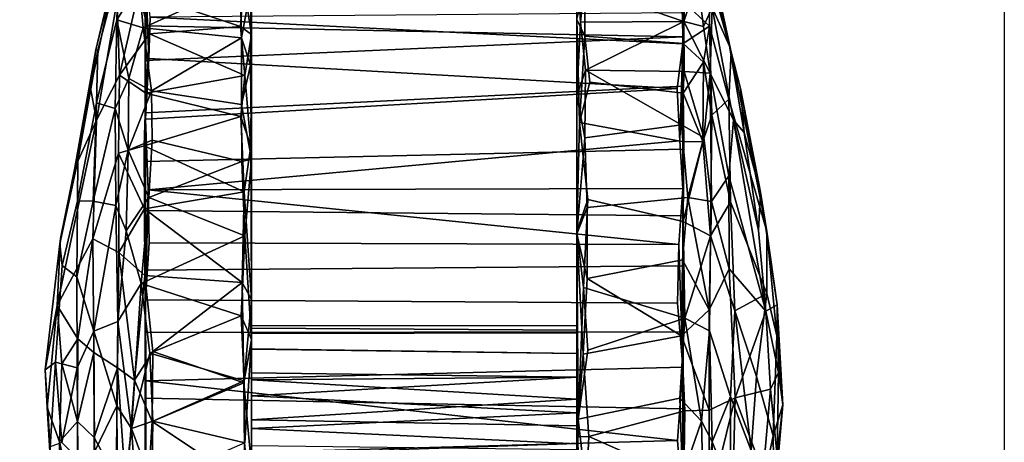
# Model space of a CAD drawing. Header units: millimetres. Extents: x -367 to 317, y -615 to 392.
# Tile 190 of 191: x 247 to 317, y 228 to 258. Entities that reach past the tile are written whole.
import ezdxf

# ---------------------------------------------------------------- set-up
doc = ezdxf.new("R2010")
doc.units = ezdxf.units.MM
doc.layers.add('Fbx_Root', color=7, linetype='Continuous', true_color=0x000000)
doc.styles.add('Default', font='arial.ttf')
doc.dimstyles.new('Default', dxfattribs={"dimscale": 10, "dimtxt": 2.5, "dimasz": 3, "dimexe": 1, "dimexo": 0.5, "dimgap": 0.8, "dimtad": 1, "dimtoh": 1, "dimzin": 1, "dimdsep": 46, "dimtxsty": 'Default', "dimcen": 2.5, "dimadec": 1, "dimazin": 1, "dimtfac": 1, "dimtdec": 4, "dimtix": 1, "dimtofl": 0, "dimtmove": 1, "dimatfit": 3, "dimfxl": 1, "dimtolj": 1, "dimtzin": 1, "dimarcsym": 0})

# ---------------------------------------------------------------- blocks, each defined once
blk = doc.blocks.new('*D1')
at = {"layer": 'Defpoints', "color": 0}
for p in [(-317.816, 295.28), (317.184, 295.28), (-317.816, -604.775)]:
    blk.add_point(p, dxfattribs=at)
at = {"layer": 'Fbx_Root', "color": 0, "lineweight": -2}
for p, q in [((-317.816, 290.28), (-317.816, -614.775)), ((317.184, 290.28), (317.184, -614.775)), ((287.184, -604.775), (-287.816, -604.775))]:
    blk.add_line(p, q, dxfattribs=at)
at = {"layer": 'Fbx_Root', "color": 0}
for points in [[(-287.816, -599.775), (-287.816, -609.775), (-317.816, -604.775)], [(287.184, -609.775), (287.184, -599.775), (317.184, -604.775)]]:
    blk.add_solid(points, dxfattribs=at)
at = {"layer": 'Fbx_Root', "color": 0, "insert": (-0.316, -584.012), "char_height": 25, "attachment_point": 5, "style": 'Default'}
blk.add_mtext('\\A1;635.00', dxfattribs=at)

msp = doc.modelspace()

# ---------------------------------------------------------------- linework, layer by layer
at = {"layer": 'Fbx_Root'}
for points in [[(286.525, 263.793, 34.192), (286.521, 258.305, 15.252), (286.525, 243.126, 2.861)], [(286.525, 262.25, 42.891), (286.525, 263.793, 34.192), (286.525, 243.126, 2.861), (286.525, 236.377, 32.707)], [(253.375, 261.608, 38.622), (253.627, 262.963, 33.447), (252.001, 256.132, 32.71)], [(252.148, 256.104, 26.767), (252.001, 256.132, 32.71), (253.627, 262.963, 33.447), (253.627, 261.763, 24.896)], [(263.173, 263.101, 40.27), (262.608, 260.923, 47.701), (263.173, 257.232, 52.611)], [(263.168, 263.044, 26.344), (263.173, 248.308, 5.355), (263.158, 260.735, 19.076)], [(263.173, 263.101, 40.27), (263.173, 248.308, 5.355), (263.168, 263.044, 26.344)], [(263.173, 257.232, 52.611), (263.173, 248.308, 5.355), (263.173, 263.101, 40.27)], [(296.088, 262.943, 33.401), (296.039, 262.029, 40.561), (297.474, 256.41, 39.434)], [(296.07, 261.37, 22.796), (296.088, 262.943, 33.401), (297.598, 255.96, 27.106)], [(298.265, 253.368, 32.671), (297.598, 255.96, 27.106), (296.088, 262.943, 33.401), (297.474, 256.41, 39.434)], [(286.526, 228.402, 65.439), (286.524, 242.961, 63.483), (286.525, 262.25, 42.891)], [(286.524, 242.961, 63.483), (286.524, 252.847, 57.173), (286.525, 262.25, 42.891)], [(286.524, 252.847, 57.173), (286.784, 258.119, 52.22), (286.525, 262.25, 42.891)], [(286.525, 236.377, 32.707), (286.525, 236.054, 35.097), (286.525, 262.25, 42.891)], [(286.525, 236.054, 35.097), (286.525, 234.376, 37.162), (286.525, 262.25, 42.891)], [(286.525, 234.376, 37.162), (286.525, 232.675, 37.962), (286.525, 262.25, 42.891)], [(286.525, 232.675, 37.962), (286.525, 231.097, 38.148), (286.525, 262.25, 42.891)], [(286.525, 262.25, 42.891), (286.525, 201.611, 46.271), (286.526, 228.402, 65.439)], [(286.525, 201.611, 46.271), (286.525, 262.25, 42.891), (286.525, 231.097, 38.148)], [(286.525, 262.25, 42.891), (286.784, 258.119, 52.22), (287.056, 260.631, 48.245)], [(253.375, 261.608, 38.622), (252.001, 256.132, 32.71), (251.623, 253.383, 39.482)], [(251.623, 253.383, 39.482), (252.052, 251.103, 48.818), (253.544, 259.704, 46.547), (253.375, 261.608, 38.622)], [(252.148, 256.104, 26.767), (253.627, 261.763, 24.896), (253.527, 258.29, 16.928), (252.066, 252.348, 19.213)], [(253.527, 258.29, 16.928), (253.627, 261.763, 24.896), (255.126, 260.87, 18.511)], [(294.244, 259.499, 15.93), (296.07, 261.37, 22.796), (296.027, 257.829, 15.731)], [(297.428, 252.611, 17.803), (296.027, 257.829, 15.731), (296.07, 261.37, 22.796), (297.598, 255.96, 27.106)], [(296.222, 259.171, 46.938), (297.474, 256.41, 39.434), (296.039, 262.029, 40.561)], [(253.527, 258.29, 16.928), (255.126, 260.87, 18.511), (255.413, 257.709, 13.199)], [(262.397, 257.822, 52.798), (262.608, 260.923, 47.701), (255.077, 260.276, 48.859)], [(255.413, 257.709, 13.199), (255.126, 260.87, 18.511), (262.371, 260.898, 18.323)], [(262.371, 260.898, 18.323), (262.468, 256.989, 12.19), (255.413, 257.709, 13.199)], [(255.558, 259.732, 52.659), (255.559, 257.853, 55.141), (255.592, 261.298, 54.883)], [(255.581, 251.16, 64.4), (255.592, 261.298, 54.883), (255.559, 255.371, 57.844)], [(255.559, 257.853, 55.141), (255.559, 255.371, 57.844), (255.592, 261.298, 54.883)], [(255.592, 261.298, 54.883), (255.581, 251.16, 64.4), (255.803, 255.528, 61.135)], [(255.592, 261.298, 54.883), (255.803, 255.528, 61.135), (255.912, 258.469, 58.289)], [(262.468, 256.989, 12.19), (262.371, 260.898, 18.323), (263.158, 260.735, 19.076)], [(262.608, 260.923, 47.701), (262.397, 257.822, 52.798), (263.173, 257.232, 52.611)], [(262.468, 256.989, 12.19), (263.158, 260.735, 19.076), (263.118, 255.049, 10.821)], [(263.158, 260.735, 19.076), (263.173, 248.308, 5.355), (263.118, 255.049, 10.821)], [(294.193, 258.171, 52.317), (293.595, 261.075, 47.367), (287.056, 260.631, 48.245)], [(293.595, 261.075, 47.367), (294.193, 258.171, 52.317), (295.177, 261.11, 46.037)], [(294.193, 258.171, 52.317), (295.597, 257.81, 51.137), (295.177, 261.11, 46.037)], [(295.177, 261.11, 46.037), (295.597, 257.81, 51.137), (296.222, 259.171, 46.938)], [(253.544, 259.704, 46.547), (253.718, 254.322, 55.108), (255.077, 260.276, 48.859)], [(255.077, 260.276, 48.859), (253.718, 254.322, 55.108), (255.861, 257.274, 53.527)], [(255.077, 260.276, 48.859), (255.861, 257.274, 53.527), (262.397, 257.822, 52.798)], [(294.138, 259.939, 52.391), (294.14, 257.066, 56.078), (255.559, 257.853, 55.141), (255.558, 259.732, 52.659)], [(286.521, 258.305, 15.252), (287.118, 260.572, 17.732), (287.094, 257.115, 12.466)], [(287.056, 260.631, 48.245), (286.784, 258.119, 52.22), (294.193, 258.171, 52.317)], [(294.244, 259.499, 15.93), (294.156, 256.591, 11.825), (287.094, 257.115, 12.466), (287.118, 260.572, 17.732)], [(294.138, 259.939, 52.391), (294.106, 258.791, 57.937), (294.14, 257.066, 56.078)], [(253.718, 254.322, 55.108), (253.544, 259.704, 46.547), (252.052, 251.103, 48.818)], [(294.156, 256.591, 11.825), (294.244, 259.499, 15.93), (296.027, 257.829, 15.731)], [(294.12, 256.558, 60.185), (294.106, 258.791, 57.937), (255.912, 258.469, 58.289)], [(294.141, 253.529, 59.511), (294.14, 257.066, 56.078), (294.106, 258.791, 57.937), (294.12, 256.558, 60.185)], [(295.597, 257.81, 51.137), (296.082, 254.476, 54.601), (296.222, 259.171, 46.938)], [(296.222, 259.171, 46.938), (296.082, 254.476, 54.601), (297.758, 251.1, 47.628)], [(297.758, 251.1, 47.628), (298.523, 250.216, 40.701), (297.474, 256.41, 39.434), (296.222, 259.171, 46.938)], [(253.4, 251.936, 10.061), (252.066, 252.348, 19.213), (253.527, 258.29, 16.928)], [(253.4, 251.936, 10.061), (253.527, 258.29, 16.928), (254.39, 254.074, 9.946)], [(254.39, 254.074, 9.946), (253.527, 258.29, 16.928), (255.413, 257.709, 13.199)], [(255.559, 257.853, 55.141), (294.14, 257.066, 56.078), (255.559, 255.371, 57.844)], [(294.12, 256.558, 60.185), (255.912, 258.469, 58.289), (255.803, 255.528, 61.135), (293.71, 253.369, 62.882)], [(262.693, 254.29, 56.74), (262.397, 257.822, 52.798), (255.861, 257.274, 53.527)], [(262.397, 257.822, 52.798), (262.693, 254.29, 56.74), (263.173, 257.232, 52.611)], [(286.521, 258.305, 15.252), (286.708, 250.925, 6.58), (286.525, 243.126, 2.861)], [(286.708, 250.925, 6.58), (286.521, 258.305, 15.252), (287.094, 257.115, 12.466)], [(286.524, 252.847, 57.173), (287.137, 254.682, 56.419), (286.784, 258.119, 52.22)], [(286.784, 258.119, 52.22), (287.137, 254.682, 56.419), (294.193, 258.171, 52.317)], [(294.225, 254.598, 56.419), (294.193, 258.171, 52.317), (287.137, 254.682, 56.419)], [(294.156, 256.591, 11.825), (296.027, 257.829, 15.731), (295.595, 255.262, 11.715)], [(294.193, 258.171, 52.317), (294.225, 254.598, 56.419), (296.082, 254.476, 54.601)], [(294.193, 258.171, 52.317), (296.082, 254.476, 54.601), (295.597, 257.81, 51.137)], [(295.595, 255.262, 11.715), (296.027, 257.829, 15.731), (296.214, 251.456, 9.36)], [(296.214, 251.456, 9.36), (296.027, 257.829, 15.731), (297.428, 252.611, 17.803)], [(253.718, 254.322, 55.108), (255.604, 253.034, 57.929), (255.861, 257.274, 53.527)], [(254.39, 254.074, 9.946), (255.413, 257.709, 13.199), (256.017, 253.197, 8.345)], [(256.017, 253.197, 8.345), (255.413, 257.709, 13.199), (262.468, 256.989, 12.19)], [(255.861, 257.274, 53.527), (255.604, 253.034, 57.929), (262.693, 254.29, 56.74)], [(262.693, 254.29, 56.74), (263.138, 249.242, 60.091), (263.173, 257.232, 52.611)], [(263.138, 249.242, 60.091), (263.173, 238.247, 64.79), (263.173, 257.232, 52.611)], [(263.173, 248.308, 5.355), (263.173, 257.232, 52.611), (263.173, 238.247, 64.79)], [(286.708, 250.925, 6.58), (287.094, 257.115, 12.466), (287.442, 253.821, 8.915)], [(294.156, 256.591, 11.825), (294.149, 253.033, 8.247), (287.442, 253.821, 8.915), (287.094, 257.115, 12.466)], [(255.559, 255.371, 57.844), (294.14, 257.066, 56.078), (294.141, 253.529, 59.511), (255.558, 251.62, 61.006)], [(262.468, 256.989, 12.19), (262.454, 252.231, 7.532), (256.017, 253.197, 8.345)], [(262.454, 252.231, 7.532), (262.468, 256.989, 12.19), (263.118, 255.049, 10.821)], [(293.71, 253.369, 62.882), (293.919, 249.626, 65.3), (294.12, 256.558, 60.185)], [(294.114, 246.208, 67.002), (294.12, 256.558, 60.185), (293.919, 249.626, 65.3)], [(294.114, 246.208, 67.002), (294.14, 249.032, 62.75), (294.12, 256.558, 60.185)], [(294.141, 253.529, 59.511), (294.12, 256.558, 60.185), (294.14, 249.032, 62.75)], [(294.149, 253.033, 8.247), (294.156, 256.591, 11.825), (295.595, 255.262, 11.715)], [(298.523, 250.216, 40.701), (298.265, 253.368, 32.671), (297.474, 256.41, 39.434)], [(250.72, 248.207, 27.663), (250.514, 247.692, 35.804), (252.001, 256.132, 32.71), (252.148, 256.104, 26.767)], [(251.623, 253.383, 39.482), (252.001, 256.132, 32.71), (250.514, 247.692, 35.804)], [(250.72, 248.207, 27.663), (252.148, 256.104, 26.767), (252.066, 252.348, 19.213), (250.693, 245.32, 22.715)], [(297.428, 252.611, 17.803), (297.598, 255.96, 27.106), (300.147, 243.11, 29.094)], [(298.265, 253.368, 32.671), (300.147, 243.11, 29.094), (297.598, 255.96, 27.106)], [(255.559, 255.371, 57.844), (255.558, 251.62, 61.006), (255.581, 251.16, 64.4)], [(255.803, 255.528, 61.135), (255.581, 251.16, 64.4), (293.71, 253.369, 62.882)], [(262.454, 252.231, 7.532), (263.118, 255.049, 10.821), (263.173, 248.308, 5.355)], [(294.149, 253.033, 8.247), (295.595, 255.262, 11.715), (295.558, 249.564, 6.501)], [(295.558, 249.564, 6.501), (295.595, 255.262, 11.715), (296.214, 251.456, 9.36)], [(252.052, 251.103, 48.818), (251.789, 242.602, 54.219), (253.628, 248.733, 59.487), (253.718, 254.322, 55.108)], [(255.471, 249.259, 60.744), (255.604, 253.034, 57.929), (253.718, 254.322, 55.108), (253.628, 248.733, 59.487)], [(262.41, 251.364, 59.301), (262.693, 254.29, 56.74), (255.604, 253.034, 57.929)], [(262.41, 251.364, 59.301), (263.138, 249.242, 60.091), (262.693, 254.29, 56.74)], [(286.524, 252.847, 57.173), (287.095, 249.84, 60.44), (287.137, 254.682, 56.419)], [(287.137, 254.682, 56.419), (287.095, 249.84, 60.44), (294.035, 250.761, 59.784)], [(294.035, 250.761, 59.784), (294.225, 254.598, 56.419), (287.137, 254.682, 56.419)], [(294.225, 254.598, 56.419), (294.035, 250.761, 59.784), (295.626, 249.867, 59.279)], [(294.225, 254.598, 56.419), (295.626, 249.867, 59.279), (296.082, 254.476, 54.601)], [(295.626, 249.867, 59.279), (296.189, 245.279, 61.138), (296.082, 254.476, 54.601)], [(296.082, 254.476, 54.601), (296.189, 245.279, 61.138), (297.431, 247.106, 53.741)], [(297.431, 247.106, 53.741), (297.758, 251.1, 47.628), (296.082, 254.476, 54.601)], [(253.4, 251.936, 10.061), (254.39, 254.074, 9.946), (254.331, 248.952, 5.861)], [(254.331, 248.952, 5.861), (254.39, 254.074, 9.946), (256.017, 253.197, 8.345)], [(294.149, 253.033, 8.247), (294.189, 249.538, 5.563), (286.708, 250.925, 6.58), (287.442, 253.821, 8.915)], [(252.052, 251.103, 48.818), (251.623, 253.383, 39.482), (250.514, 247.692, 35.804)], [(254.331, 248.952, 5.861), (256.017, 253.197, 8.345), (256.052, 249.667, 5.644)], [(255.604, 253.034, 57.929), (255.471, 249.259, 60.744), (262.41, 251.364, 59.301)], [(255.558, 251.62, 61.006), (294.141, 253.529, 59.511), (294.14, 249.032, 62.75), (255.559, 248.13, 63.216)], [(255.581, 251.16, 64.4), (255.765, 246.096, 67.087), (293.919, 249.626, 65.3), (293.71, 253.369, 62.882)], [(256.052, 249.667, 5.644), (256.017, 253.197, 8.345), (262.454, 252.231, 7.532), (262.475, 248.138, 4.641)], [(294.189, 249.538, 5.563), (294.149, 253.033, 8.247), (295.558, 249.564, 6.501)], [(300.147, 243.11, 29.094), (298.265, 253.368, 32.671), (299.694, 245.936, 36.962)], [(298.523, 250.216, 40.701), (299.694, 245.936, 36.962), (298.265, 253.368, 32.671)], [(252.066, 252.348, 19.213), (251.81, 245.291, 13.524), (250.693, 245.32, 22.715)], [(252.066, 252.348, 19.213), (253.4, 251.936, 10.061), (251.81, 245.291, 13.524)], [(262.475, 248.138, 4.641), (262.454, 252.231, 7.532), (263.173, 248.308, 5.355)], [(286.524, 252.847, 57.173), (286.524, 242.961, 63.483), (287.095, 249.84, 60.44)], [(297.428, 252.611, 17.803), (297.542, 245.245, 11.585), (296.214, 251.456, 9.36)], [(297.428, 252.611, 17.803), (300.147, 243.11, 29.094), (300.137, 238.678, 22.717), (297.542, 245.245, 11.585)], [(253.4, 251.936, 10.061), (253.454, 244.973, 5.202), (251.81, 245.291, 13.524)], [(253.454, 244.973, 5.202), (253.4, 251.936, 10.061), (254.331, 248.952, 5.861)], [(255.558, 251.62, 61.006), (255.559, 248.13, 63.216), (255.581, 251.16, 64.4)], [(251.789, 242.602, 54.219), (252.052, 251.103, 48.818), (249.244, 237.814, 40.509)], [(252.052, 251.103, 48.818), (250.514, 247.692, 35.804), (249.476, 242.611, 35.455), (249.244, 237.814, 40.509)], [(262.642, 245.969, 62.705), (262.41, 251.364, 59.301), (255.471, 249.259, 60.744)], [(255.583, 238.221, 69.516), (255.581, 251.16, 64.4), (255.559, 244.629, 64.949)], [(255.559, 248.13, 63.216), (255.559, 244.629, 64.949), (255.581, 251.16, 64.4)], [(255.581, 251.16, 64.4), (255.583, 238.221, 69.516), (255.765, 246.096, 67.087)], [(262.41, 251.364, 59.301), (262.642, 245.969, 62.705), (263.138, 249.242, 60.091)], [(286.708, 250.925, 6.58), (287.319, 245.415, 3.141), (286.525, 243.126, 2.861)], [(294.189, 249.538, 5.563), (294.151, 243.846, 2.472), (287.319, 245.415, 3.141), (286.708, 250.925, 6.58)], [(294.471, 245.546, 62.827), (294.035, 250.761, 59.784), (287.095, 249.84, 60.44), (287.256, 244.835, 63.192)], [(294.035, 250.761, 59.784), (294.471, 245.546, 62.827), (295.626, 249.867, 59.279)], [(295.558, 249.564, 6.501), (296.214, 251.456, 9.36), (296.099, 242.812, 3.59)], [(296.099, 242.812, 3.59), (296.214, 251.456, 9.36), (297.542, 245.245, 11.585)], [(300.078, 237.403, 44.41), (297.758, 251.1, 47.628), (297.431, 247.106, 53.741)], [(300.078, 237.403, 44.41), (299.552, 243.194, 43.704), (297.758, 251.1, 47.628)], [(297.758, 251.1, 47.628), (299.552, 243.194, 43.704), (298.523, 250.216, 40.701)], [(299.694, 245.936, 36.962), (298.523, 250.216, 40.701), (299.552, 243.194, 43.704)], [(254.331, 248.952, 5.861), (256.052, 249.667, 5.644), (255.808, 245.558, 3.287)], [(294.114, 246.208, 67.002), (293.919, 249.626, 65.3), (255.765, 246.096, 67.087)], [(255.808, 245.558, 3.287), (256.052, 249.667, 5.644), (262.475, 248.138, 4.641)], [(286.524, 242.961, 63.483), (287.256, 244.835, 63.192), (287.095, 249.84, 60.44)], [(294.151, 243.846, 2.472), (294.189, 249.538, 5.563), (295.558, 249.564, 6.501)], [(294.151, 243.846, 2.472), (295.558, 249.564, 6.501), (296.099, 242.812, 3.59)], [(294.471, 245.546, 62.827), (296.189, 245.279, 61.138), (295.626, 249.867, 59.279)], [(251.789, 242.602, 54.219), (253.665, 241.626, 63.139), (253.628, 248.733, 59.487)], [(253.454, 244.973, 5.202), (254.331, 248.952, 5.861), (254.197, 243.166, 3.086)], [(253.628, 248.733, 59.487), (255.5, 244.751, 63.236), (255.471, 249.259, 60.744)], [(253.628, 248.733, 59.487), (253.665, 241.626, 63.139), (255.5, 244.751, 63.236)], [(254.197, 243.166, 3.086), (254.331, 248.952, 5.861), (255.808, 245.558, 3.287)], [(255.471, 249.259, 60.744), (255.5, 244.751, 63.236), (262.642, 245.969, 62.705)], [(294.14, 249.032, 62.75), (294.139, 244.243, 65.101), (255.559, 244.629, 64.949), (255.559, 248.13, 63.216)], [(262.642, 245.969, 62.705), (263.173, 238.247, 64.79), (263.138, 249.242, 60.091)], [(294.14, 249.032, 62.75), (294.114, 246.208, 67.002), (294.139, 244.243, 65.101)], [(249.591, 240.694, 25.08), (249.426, 242.23, 30.511), (250.72, 248.207, 27.663), (250.693, 245.32, 22.715)], [(250.72, 248.207, 27.663), (249.426, 242.23, 30.511), (250.514, 247.692, 35.804)], [(262.475, 248.138, 4.641), (262.7, 242.819, 2.107), (255.808, 245.558, 3.287)], [(262.475, 248.138, 4.641), (263.173, 248.308, 5.355), (262.7, 242.819, 2.107)], [(262.7, 242.819, 2.107), (263.173, 248.308, 5.355), (263.182, 235.383, 0.911)], [(263.182, 235.383, 0.911), (263.173, 248.308, 5.355), (263.171, 222.592, 1.771)], [(263.173, 248.308, 5.355), (263.173, 231.345, 27.982), (263.174, 208.348, 10.067), (263.171, 222.592, 1.771)], [(263.173, 231.345, 27.982), (263.173, 248.308, 5.355), (263.173, 232.997, 28.254)], [(263.173, 232.997, 28.254), (263.173, 248.308, 5.355), (263.173, 234.7, 29.241)], [(263.173, 234.7, 29.241), (263.173, 248.308, 5.355), (263.173, 235.807, 30.698)], [(263.173, 235.807, 30.698), (263.173, 248.308, 5.355), (263.173, 236.352, 32.333)], [(263.173, 238.247, 64.79), (263.173, 236.352, 32.333), (263.173, 248.308, 5.355)], [(249.476, 242.611, 35.455), (250.514, 247.692, 35.804), (249.426, 242.23, 30.511)], [(297.445, 240.449, 57.478), (297.431, 247.106, 53.741), (296.189, 245.279, 61.138)], [(297.431, 247.106, 53.741), (297.445, 240.449, 57.478), (300.078, 237.403, 44.41)], [(262.51, 239.466, 65.113), (262.642, 245.969, 62.705), (255.5, 244.751, 63.236)], [(255.765, 246.096, 67.087), (255.583, 238.221, 69.516), (255.835, 242.307, 68.457)], [(293.84, 242.189, 68.526), (294.114, 246.208, 67.002), (255.765, 246.096, 67.087)], [(255.765, 246.096, 67.087), (255.835, 242.307, 68.457), (293.84, 242.189, 68.526)], [(262.642, 245.969, 62.705), (262.51, 239.466, 65.113), (263.173, 238.247, 64.79)], [(293.84, 242.189, 68.526), (294.112, 233.387, 70.116), (294.114, 246.208, 67.002)], [(294.112, 233.387, 70.116), (294.14, 235.918, 67.34), (294.114, 246.208, 67.002)], [(294.139, 244.243, 65.101), (294.114, 246.208, 67.002), (294.14, 240.665, 66.304)], [(294.14, 240.665, 66.304), (294.114, 246.208, 67.002), (294.14, 235.918, 67.34)], [(300.899, 237.866, 35.353), (299.694, 245.936, 36.962), (299.552, 243.194, 43.704), (300.078, 237.403, 44.41)], [(300.147, 243.11, 29.094), (299.694, 245.936, 36.962), (300.899, 237.866, 35.353)], [(250.642, 239.862, 18.066), (249.591, 240.694, 25.08), (250.693, 245.32, 22.715)], [(251.81, 245.291, 13.524), (250.642, 239.862, 18.066), (250.693, 245.32, 22.715)], [(251.873, 235.988, 9.069), (250.642, 239.862, 18.066), (251.81, 245.291, 13.524), (253.454, 244.973, 5.202)], [(254.197, 243.166, 3.086), (255.808, 245.558, 3.287), (255.255, 239.398, 1.06)], [(255.255, 239.398, 1.06), (255.808, 245.558, 3.287), (262.7, 242.819, 2.107)], [(287, 239.117, 0.994), (286.525, 243.126, 2.861), (287.319, 245.415, 3.141)], [(294.151, 243.846, 2.472), (294.266, 236.913, 0.522), (287, 239.117, 0.994), (287.319, 245.415, 3.141)], [(294.106, 241.085, 64.609), (294.471, 245.546, 62.827), (287.256, 244.835, 63.192), (287.26, 239.744, 65.015)], [(294.471, 245.546, 62.827), (294.106, 241.085, 64.609), (296.011, 237.506, 64.276)], [(294.471, 245.546, 62.827), (296.011, 237.506, 64.276), (296.189, 245.279, 61.138)], [(296.189, 245.279, 61.138), (296.011, 237.506, 64.276), (297.445, 240.449, 57.478)], [(296.099, 242.812, 3.59), (297.542, 245.245, 11.585), (297.845, 237.445, 9.737)], [(297.845, 237.445, 9.737), (297.542, 245.245, 11.585), (300.137, 238.678, 22.717)], [(253.454, 244.973, 5.202), (253.602, 236.67, 1.984), (251.873, 235.988, 9.069)], [(253.602, 236.67, 1.984), (253.454, 244.973, 5.202), (254.197, 243.166, 3.086)], [(253.665, 241.626, 63.139), (255.529, 239.959, 64.916), (255.5, 244.751, 63.236)], [(255.5, 244.751, 63.236), (255.529, 239.959, 64.916), (262.51, 239.466, 65.113)], [(255.559, 244.629, 64.949), (255.559, 240.345, 66.414), (255.583, 238.221, 69.516)], [(294.139, 244.243, 65.101), (294.14, 240.665, 66.304), (255.559, 240.345, 66.414), (255.559, 244.629, 64.949)], [(286.524, 242.961, 63.483), (287.26, 239.744, 65.015), (287.256, 244.835, 63.192)], [(294.266, 236.913, 0.522), (294.151, 243.846, 2.472), (296.099, 242.812, 3.59)], [(253.602, 236.67, 1.984), (254.197, 243.166, 3.086), (255.255, 239.398, 1.06)], [(286.525, 230.133, 28.053), (286.525, 232.675, 28.176), (286.525, 243.126, 2.861)], [(286.525, 232.675, 28.176), (286.525, 234.376, 28.977), (286.525, 243.126, 2.861)], [(286.525, 234.376, 28.977), (286.525, 235.868, 30.726), (286.525, 243.126, 2.861)], [(286.525, 235.868, 30.726), (286.525, 236.377, 32.707), (286.525, 243.126, 2.861)], [(286.623, 229.665, 0.156), (286.529, 219.848, 2.731), (286.525, 243.126, 2.861)], [(286.529, 219.848, 2.731), (286.526, 210.629, 7.958), (286.525, 243.126, 2.861)], [(286.525, 227.914, 29.239), (286.525, 230.133, 28.053), (286.525, 243.126, 2.861)], [(286.525, 243.126, 2.861), (286.525, 201.611, 46.271), (286.525, 227.914, 29.239)], [(286.525, 201.611, 46.271), (286.525, 243.126, 2.861), (286.526, 210.629, 7.958)], [(286.623, 229.665, 0.156), (286.525, 243.126, 2.861), (287, 239.117, 0.994)], [(300.876, 235.651, 28.019), (300.137, 238.678, 22.717), (300.147, 243.11, 29.094)], [(300.876, 235.651, 28.019), (300.147, 243.11, 29.094), (300.899, 237.866, 35.353)], [(248.376, 233.194, 32.73), (249.244, 237.814, 40.509), (249.476, 242.611, 35.455), (249.426, 242.23, 30.511)], [(249.244, 237.814, 40.509), (250.733, 235.428, 50.19), (251.789, 242.602, 54.219)], [(251.872, 234.441, 57.134), (251.789, 242.602, 54.219), (250.733, 235.428, 50.19)], [(251.872, 234.441, 57.134), (253.557, 233.343, 64.44), (253.665, 241.626, 63.139), (251.789, 242.602, 54.219)], [(262.7, 242.819, 2.107), (262.433, 237.084, 0.532), (255.255, 239.398, 1.06)], [(293.84, 242.189, 68.526), (255.835, 242.307, 68.457), (255.583, 238.221, 69.516), (293.732, 237.974, 69.531)], [(262.433, 237.084, 0.532), (262.7, 242.819, 2.107), (263.182, 235.383, 0.911)], [(286.524, 242.961, 63.483), (286.526, 228.402, 65.439), (286.975, 234.336, 65.949)], [(286.524, 242.961, 63.483), (286.975, 234.336, 65.949), (287.26, 239.744, 65.015)], [(294.266, 236.913, 0.522), (296.099, 242.812, 3.59), (296.033, 235.996, 1.717)], [(297.845, 237.445, 9.737), (297.534, 231.295, 7.48), (296.033, 235.996, 1.717), (296.099, 242.812, 3.59)], [(248.376, 233.194, 32.73), (249.426, 242.23, 30.511), (249.591, 240.694, 25.08), (249.131, 233.761, 23.947)], [(253.665, 241.626, 63.139), (253.557, 233.343, 64.44), (254.786, 232.456, 65.806)], [(253.665, 241.626, 63.139), (254.786, 232.456, 65.806), (255.529, 239.959, 64.916)], [(293.84, 242.189, 68.526), (293.732, 237.974, 69.531), (294.112, 233.387, 70.116)], [(294.038, 235.632, 65.821), (294.106, 241.085, 64.609), (287.26, 239.744, 65.015)], [(294.106, 241.085, 64.609), (294.038, 235.632, 65.821), (296.011, 237.506, 64.276)], [(249.131, 233.761, 23.947), (249.591, 240.694, 25.08), (250.642, 239.862, 18.066), (250.674, 233.343, 15.8)], [(255.559, 240.345, 66.414), (294.14, 240.665, 66.304), (294.14, 235.918, 67.34), (255.558, 235.881, 67.306)], [(255.559, 240.345, 66.414), (255.558, 235.881, 67.306), (255.583, 238.221, 69.516)], [(297.865, 231.197, 57.313), (297.445, 240.449, 57.478), (296.011, 237.506, 64.276), (296.012, 230.317, 64.801)], [(300.078, 237.403, 44.41), (297.445, 240.449, 57.478), (297.865, 231.197, 57.313)], [(250.674, 233.343, 15.8), (250.642, 239.862, 18.066), (251.873, 235.988, 9.069)], [(255.529, 239.959, 64.916), (254.786, 232.456, 65.806), (256.111, 234.531, 65.963)], [(255.529, 239.959, 64.916), (256.111, 234.531, 65.963), (262.51, 239.466, 65.113)], [(262.634, 232.278, 66.121), (262.51, 239.466, 65.113), (256.111, 234.531, 65.963)], [(262.51, 239.466, 65.113), (262.634, 232.278, 66.121), (263.173, 238.247, 64.79)], [(287.26, 239.744, 65.015), (286.975, 234.336, 65.949), (294.038, 235.632, 65.821)], [(253.602, 236.67, 1.984), (255.255, 239.398, 1.06), (254.56, 228.99, 0.494)], [(254.56, 228.99, 0.494), (255.255, 239.398, 1.06), (255.887, 234.409, 0.2)], [(255.887, 234.409, 0.2), (255.255, 239.398, 1.06), (262.433, 237.084, 0.532)], [(286.623, 229.665, 0.156), (287, 239.117, 0.994), (287.297, 234.623, 0.197)], [(287.297, 234.623, 0.197), (287, 239.117, 0.994), (294.266, 236.913, 0.522)], [(255.607, 232.419, 70.162), (255.583, 238.221, 69.516), (255.558, 235.881, 67.306)], [(255.583, 238.221, 69.516), (255.607, 232.419, 70.162), (294.112, 233.387, 70.116), (293.732, 237.974, 69.531)], [(263.173, 238.247, 64.79), (262.634, 232.278, 66.121), (263.174, 226.278, 65.036)], [(263.173, 236.352, 32.333), (263.173, 238.247, 64.79), (263.173, 236.197, 34.696)], [(263.173, 236.197, 34.696), (263.173, 238.247, 64.79), (263.173, 234.697, 36.9)], [(263.173, 234.697, 36.9), (263.173, 238.247, 64.79), (263.173, 232.485, 38.088)], [(263.173, 238.247, 64.79), (263.174, 226.278, 65.036), (263.173, 208.882, 56.769), (263.173, 232.485, 38.088)], [(299.419, 232.722, 16.657), (297.845, 237.445, 9.737), (300.137, 238.678, 22.717)], [(300.61, 228.47, 23.908), (299.419, 232.722, 16.657), (300.137, 238.678, 22.717), (300.876, 235.651, 28.019)], [(248.528, 230.496, 36.561), (249.244, 237.814, 40.509), (248.376, 233.194, 32.73)], [(248.528, 230.496, 36.561), (249.418, 228.036, 43.942), (249.564, 233.637, 44.89), (249.244, 237.814, 40.509)], [(249.564, 233.637, 44.89), (250.733, 235.428, 50.19), (249.244, 237.814, 40.509)], [(294.038, 235.632, 65.821), (296.012, 230.317, 64.801), (296.011, 237.506, 64.276)], [(297.845, 237.445, 9.737), (299.027, 227.417, 15.294), (297.534, 231.295, 7.48)], [(297.845, 237.445, 9.737), (299.419, 232.722, 16.657), (299.027, 227.417, 15.294)], [(300.413, 231.809, 43.809), (300.078, 237.403, 44.41), (297.865, 231.197, 57.313)], [(300.899, 237.866, 35.353), (300.078, 237.403, 44.41), (300.988, 233.017, 38.167)], [(300.988, 233.017, 38.167), (300.078, 237.403, 44.41), (300.413, 231.809, 43.809)], [(301.287, 230.691, 32.173), (300.876, 235.651, 28.019), (300.899, 237.866, 35.353)], [(301.287, 230.691, 32.173), (300.899, 237.866, 35.353), (300.988, 233.017, 38.167)], [(253.602, 236.67, 1.984), (253.52, 230.632, 1.819), (251.873, 235.988, 9.069)], [(254.56, 228.99, 0.494), (253.52, 230.632, 1.819), (253.602, 236.67, 1.984)], [(262.433, 237.084, 0.532), (262.665, 232.406, 0.096), (255.887, 234.409, 0.2)], [(262.665, 232.406, 0.096), (262.433, 237.084, 0.532), (263.182, 235.383, 0.911)], [(287.297, 234.623, 0.197), (294.266, 236.913, 0.522), (293.901, 231.178, 0.05), (286.623, 229.665, 0.156)], [(295.454, 229.529, 0.855), (293.901, 231.178, 0.05), (294.266, 236.913, 0.522)], [(294.266, 236.913, 0.522), (296.033, 235.996, 1.717), (295.454, 229.529, 0.855)], [(250.674, 233.343, 15.8), (251.873, 235.988, 9.069), (251.911, 227.337, 8.948), (250.722, 226.829, 16.123)], [(251.911, 227.337, 8.948), (251.873, 235.988, 9.069), (253.52, 230.632, 1.819)], [(294.14, 235.918, 67.34), (294.139, 230.409, 67.62), (255.558, 231.177, 67.626), (255.558, 235.881, 67.306)], [(263.173, 236.352, 32.333), (286.525, 236.377, 32.707), (286.525, 235.868, 30.726), (263.173, 235.807, 30.698)], [(263.173, 236.197, 34.696), (286.525, 236.054, 35.097), (286.525, 236.377, 32.707), (263.173, 236.352, 32.333)], [(263.173, 234.697, 36.9), (286.525, 234.376, 37.162), (286.525, 236.054, 35.097), (263.173, 236.197, 34.696)], [(294.14, 235.918, 67.34), (294.112, 233.387, 70.116), (294.139, 230.409, 67.62)], [(296.033, 235.996, 1.717), (296.236, 228.044, 2.163), (295.454, 229.529, 0.855)], [(296.236, 228.044, 2.163), (296.033, 235.996, 1.717), (297.534, 231.295, 7.48)], [(250.733, 235.428, 50.19), (249.564, 233.637, 44.89), (250.696, 229.499, 50.356)], [(250.733, 235.428, 50.19), (250.696, 229.499, 50.356), (251.872, 234.441, 57.134)], [(255.558, 235.881, 67.306), (255.558, 231.177, 67.626), (255.607, 232.419, 70.162)], [(262.707, 227.973, 0.216), (262.665, 232.406, 0.096), (263.182, 235.383, 0.911)], [(262.707, 227.973, 0.216), (263.182, 235.383, 0.911), (263.171, 222.592, 1.771)], [(286.525, 235.868, 30.726), (286.525, 234.376, 28.977), (263.173, 234.7, 29.241), (263.173, 235.807, 30.698)], [(294.27, 230.268, 66.051), (294.038, 235.632, 65.821), (286.975, 234.336, 65.949), (287.368, 228.437, 66.003)], [(294.038, 235.632, 65.821), (294.27, 230.268, 66.051), (296.012, 230.317, 64.801)], [(301.287, 230.691, 32.173), (300.61, 228.47, 23.908), (300.876, 235.651, 28.019)], [(254.786, 232.456, 65.806), (256.047, 229.5, 66.039), (256.111, 234.531, 65.963)], [(256.111, 234.531, 65.963), (256.047, 229.5, 66.039), (262.634, 232.278, 66.121)], [(286.525, 234.376, 28.977), (286.525, 232.675, 28.176), (263.173, 232.997, 28.254), (263.173, 234.7, 29.241)], [(263.173, 232.485, 38.088), (286.525, 232.675, 37.962), (286.525, 234.376, 37.162), (263.173, 234.697, 36.9)], [(251.9, 228.36, 57.369), (251.872, 234.441, 57.134), (250.696, 229.499, 50.356)], [(251.9, 228.36, 57.369), (253.557, 233.343, 64.44), (251.872, 234.441, 57.134)], [(254.56, 228.99, 0.494), (255.887, 234.409, 0.2), (256.096, 229.532, 0.079)], [(256.096, 229.532, 0.079), (255.887, 234.409, 0.2), (262.665, 232.406, 0.096)], [(286.975, 234.336, 65.949), (286.526, 228.402, 65.439), (287.368, 228.437, 66.003)], [(248.376, 233.194, 32.73), (249.131, 233.761, 23.947), (248.73, 227.687, 28.881)], [(248.376, 233.194, 32.73), (248.73, 227.687, 28.881), (248.944, 223.442, 33.494), (248.528, 230.496, 36.561)], [(249.131, 233.761, 23.947), (249.58, 227.99, 21.169), (248.73, 227.687, 28.881)], [(249.131, 233.761, 23.947), (250.674, 233.343, 15.8), (249.58, 227.99, 21.169)], [(249.418, 228.036, 43.942), (250.696, 229.499, 50.356), (249.564, 233.637, 44.89)], [(250.722, 226.829, 16.123), (249.58, 227.99, 21.169), (250.674, 233.343, 15.8)], [(253.482, 225.453, 63.559), (253.557, 233.343, 64.44), (251.9, 228.36, 57.369)], [(253.557, 233.343, 64.44), (253.482, 225.453, 63.559), (254.192, 224.32, 64.631)], [(253.557, 233.343, 64.44), (254.192, 224.32, 64.631), (254.786, 232.456, 65.806)], [(293.747, 228.137, 70.013), (294.112, 233.387, 70.116), (255.607, 232.419, 70.162)], [(293.747, 228.137, 70.013), (294.102, 223.571, 69.348), (294.112, 233.387, 70.116)], [(294.102, 223.571, 69.348), (294.14, 225.92, 67.181), (294.112, 233.387, 70.116)], [(294.139, 230.409, 67.62), (294.112, 233.387, 70.116), (294.14, 225.92, 67.181)], [(254.786, 232.456, 65.806), (254.192, 224.32, 64.631), (255.708, 224.212, 65.351), (256.047, 229.5, 66.039)], [(255.607, 232.419, 70.162), (255.558, 231.177, 67.626), (255.558, 226.51, 67.274), (255.61, 227.067, 69.903)], [(255.607, 232.419, 70.162), (255.61, 227.067, 69.903), (293.747, 228.137, 70.013)], [(262.665, 232.406, 0.096), (262.707, 227.973, 0.216), (256.096, 229.532, 0.079)], [(263.173, 231.345, 27.982), (263.173, 232.997, 28.254), (286.525, 232.675, 28.176)], [(286.525, 230.133, 28.053), (263.173, 231.345, 27.982), (286.525, 232.675, 28.176)], [(286.525, 232.675, 37.962), (263.173, 232.485, 38.088), (286.525, 231.097, 38.148)], [(263.173, 232.485, 38.088), (263.173, 208.882, 56.769), (263.173, 229.625, 37.918)], [(263.173, 232.485, 38.088), (263.173, 229.625, 37.918), (286.525, 231.097, 38.148)], [(300.61, 228.47, 23.908), (299.253, 222.147, 18.574), (299.027, 227.417, 15.294), (299.419, 232.722, 16.657)], [(300.988, 233.017, 38.167), (300.413, 231.809, 43.809), (300.878, 227.023, 38.16)], [(300.988, 233.017, 38.167), (300.878, 227.023, 38.16), (301.287, 230.691, 32.173)], [(262.691, 225.056, 65.518), (262.634, 232.278, 66.121), (256.047, 229.5, 66.039)], [(262.691, 225.056, 65.518), (263.174, 226.278, 65.036), (262.634, 232.278, 66.121)], [(297.865, 231.197, 57.313), (299.883, 225.835, 46.172), (300.413, 231.809, 43.809)], [(300.413, 231.809, 43.809), (299.883, 225.835, 46.172), (300.878, 227.023, 38.16)], [(294.139, 230.409, 67.62), (294.14, 225.92, 67.181), (255.558, 226.51, 67.274), (255.558, 231.177, 67.626)], [(263.173, 228.996, 28.466), (263.174, 208.348, 10.067), (263.173, 231.345, 27.982)], [(263.173, 228.996, 28.466), (263.173, 231.345, 27.982), (286.525, 230.133, 28.053)], [(286.525, 231.097, 38.148), (263.173, 229.625, 37.918), (286.525, 229.199, 37.747)], [(286.525, 231.097, 38.148), (286.525, 229.199, 37.747), (286.525, 201.611, 46.271)], [(286.623, 229.665, 0.156), (293.901, 231.178, 0.05), (294.107, 225.582, 0.514), (287.27, 224.036, 0.814)], [(293.901, 231.178, 0.05), (295.454, 229.529, 0.855), (294.107, 225.582, 0.514)], [(296.012, 230.317, 64.801), (296.008, 223.591, 63.899), (297.865, 231.197, 57.313)], [(297.607, 220.91, 56.011), (297.865, 231.197, 57.313), (296.008, 223.591, 63.899)], [(297.534, 231.295, 7.48), (297.552, 224.806, 8.358), (296.236, 228.044, 2.163)], [(297.552, 224.806, 8.358), (297.534, 231.295, 7.48), (299.027, 227.417, 15.294)], [(297.607, 220.91, 56.011), (299.883, 225.835, 46.172), (297.865, 231.197, 57.313)], [(248.528, 230.496, 36.561), (248.944, 223.442, 33.494), (249.473, 222.66, 40.782), (249.418, 228.036, 43.942)], [(253.52, 230.632, 1.819), (253.599, 220.753, 3.279), (251.911, 227.337, 8.948)], [(253.599, 220.753, 3.279), (253.52, 230.632, 1.819), (254.56, 228.99, 0.494)], [(294.191, 225.406, 65.551), (294.27, 230.268, 66.051), (287.368, 228.437, 66.003)], [(296.008, 223.591, 63.899), (296.012, 230.317, 64.801), (294.27, 230.268, 66.051), (294.191, 225.406, 65.551)], [(301.287, 230.691, 32.173), (300.878, 227.023, 38.16), (300.577, 221.906, 34.866), (300.673, 223.597, 29.249)], [(301.287, 230.691, 32.173), (300.673, 223.597, 29.249), (300.61, 228.47, 23.908)], [(286.525, 230.133, 28.053), (286.525, 227.914, 29.239), (263.173, 228.996, 28.466)], [(263.173, 229.625, 37.918), (263.173, 208.882, 56.769), (263.173, 227.789, 36.792)], [(263.173, 227.789, 36.792), (286.525, 227.506, 36.499), (286.525, 229.199, 37.747), (263.173, 229.625, 37.918)], [(286.529, 219.848, 2.731), (286.623, 229.665, 0.156), (287.27, 224.036, 0.814)], [(250.696, 229.499, 50.356), (249.418, 228.036, 43.942), (250.667, 222.413, 48.045)], [(250.667, 222.413, 48.045), (251.939, 221.534, 55.702), (251.9, 228.36, 57.369), (250.696, 229.499, 50.356)], [(253.599, 220.753, 3.279), (254.56, 228.99, 0.494), (255.186, 220.359, 1.95)], [(254.56, 228.99, 0.494), (256.096, 229.532, 0.079), (256.036, 225.055, 0.652)], [(255.186, 220.359, 1.95), (254.56, 228.99, 0.494), (256.036, 225.055, 0.652)], [(256.047, 229.5, 66.039), (255.708, 224.212, 65.351), (262.691, 225.056, 65.518)], [(256.036, 225.055, 0.652), (256.096, 229.532, 0.079), (262.707, 227.973, 0.216)], [(263.173, 227.109, 30.142), (263.174, 208.348, 10.067), (263.173, 228.996, 28.466)], [(263.173, 227.109, 30.142), (263.173, 228.996, 28.466), (286.525, 227.914, 29.239)], [(286.525, 229.199, 37.747), (286.525, 227.506, 36.499), (286.525, 201.611, 46.271)], [(294.107, 225.582, 0.514), (295.454, 229.529, 0.855), (295.631, 222.325, 2.227)], [(295.631, 222.325, 2.227), (295.454, 229.529, 0.855), (296.236, 228.044, 2.163)], [(253.482, 225.453, 63.559), (251.9, 228.36, 57.369), (251.939, 221.534, 55.702), (253.451, 218.134, 61.245)], [(286.528, 218.616, 62.911), (286.526, 228.402, 65.439), (286.525, 201.611, 46.271)], [(286.526, 228.402, 65.439), (287.115, 222.978, 65.006), (287.368, 228.437, 66.003)], [(286.526, 228.402, 65.439), (286.528, 218.616, 62.911), (287.115, 222.978, 65.006)], [(287.368, 228.437, 66.003), (287.115, 222.978, 65.006), (294.191, 225.406, 65.551)], [(300.61, 228.47, 23.908), (300.673, 223.597, 29.249), (299.495, 218.808, 23.25), (299.253, 222.147, 18.574)], [(249.473, 222.66, 40.782), (250.667, 222.413, 48.045), (249.418, 228.036, 43.942)], [(255.61, 227.067, 69.903), (255.567, 221.772, 68.922), (294.102, 223.571, 69.348), (293.747, 228.137, 70.013)], [(295.631, 222.325, 2.227), (296.236, 228.044, 2.163), (296.101, 217.025, 4.79)], [(296.101, 217.025, 4.79), (296.236, 228.044, 2.163), (297.552, 224.806, 8.358)]]:
    msp.add_3dface(points, dxfattribs=at)

# ---------------------------------------------------------------- dimensions: what is measured, and where the dimension line sits
dim = msp.add_linear_dim(base=(-317.816, -604.775), p1=(317.184, 295.28), p2=(-317.816, 295.28), angle=180, dimstyle='Default', override={"dimscale": 10, "dimtxt": 2.5, "dimasz": 3, "dimexe": 1, "dimexo": 0.5, "dimgap": 0.8, "dimtad": 1, "dimtih": 0, "dimtoh": 0, "dimdec": 2, "dimlfac": 1, "dimzin": 1, "dimtxsty": 'Default', "dimsah": 0, "dimcen": 2.5, "dimadec": 1, "dimazin": 1, "dimtix": 0, "dimtmove": 0, "dimtzin": 1}, dxfattribs=at)
dim.commit()
dim.dimension.update_dxf_attribs({"geometry": '*D1', "text_midpoint": (-0.316, -584.012)})

doc.saveas('drawing.dxf')
